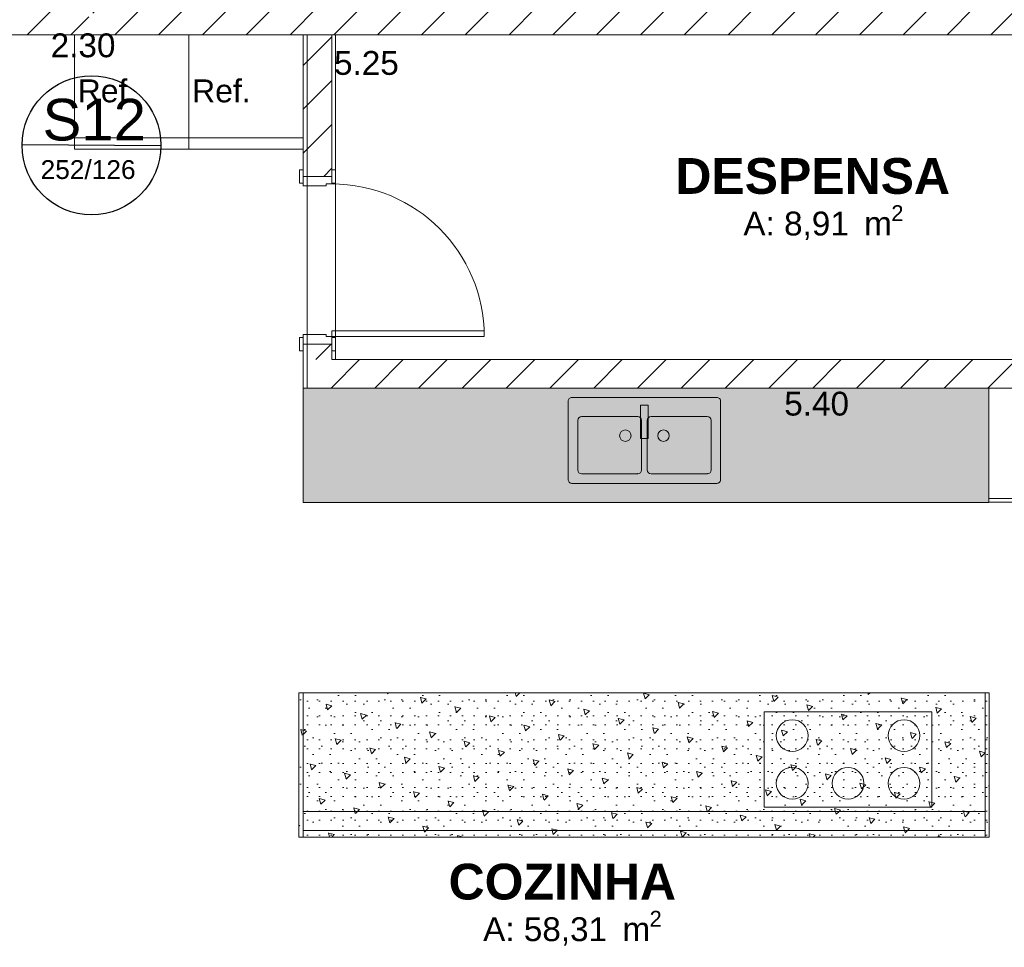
# Model space of a CAD drawing. Header units: millimetres. Extents: x 2826 to 3034, y 1533 to 1590.
# Tile 213 of 248: x 3020.33 to 3025.49, y 1552.75 to 1557.61. Entities that reach past the tile are written whole.
import ezdxf
from ezdxf.enums import TextEntityAlignment as Align

# ---------------------------------------------------------------- set-up
doc = ezdxf.new("R2010")
doc.units = ezdxf.units.MM
doc.set_wipeout_variables(frame=1)
doc.linetypes.add('CONTINU', pattern=[0])
doc.layers.add('_Caneta_No__220', color=7, linetype='Continuous', lineweight=15, true_color=0x8a8a8a)
doc.layers.add('ARQ - Parede', color=7, linetype='Continuous')
doc.layers.add('ARQ-TXT-1_100', color=10, linetype='Continuous')
doc.styles.add('ESTILO_GERADO_1', font='arialbd.ttf')
doc.styles.add('ESTILO_GERADO_2', font='arial.ttf')
doc.styles.add('style1', font='arial.ttf')
pattern_1 = [(45, (0.0233, 0.6193), (-0.2296397, 0.2296397), [0.03125, -0.15625]), (45, (-0.02524, 0.80042), (-0.2296397, 0.2296397), [0.03125, -0.15625]), (105, (0.0233, 0.6193), (0.3136936, 0.084054), [0.03125, -0.15625]), (105, (0.15587, 0.7519), (0.3136936, 0.084054), [0.03125, -0.15625]), (165, (0.04538, 0.6414), (0.084054, 0.3136936), [0.03125, -0.15625]), (165, (0.17796, 0.774), (0.084054, 0.3136936), [0.03125, -0.15625]), (45, (0.00119, 0.64141), (-0.04419417, 0.04419417), [0, -0.0625, 0, -0.09375]), (90, (0.023284, 0.663506), (-0.0625, 0), [0, -0.046875, 0, -0.078125])]
pattern_2 = [(45, (0.02328, 0.61931), (-0.11490485, 0.11490485), [])]

# ---------------------------------------------------------------- blocks, each defined once
blk = doc.blocks.new('A$Cdd268059')
at = {"layer": '_Caneta_No__220'}
h = blk.add_hatch(dxfattribs=at)
h.set_pattern_fill('TIJOLO_COMUM_0005', color=256, style=0, pattern_type=2)
h.set_pattern_definition(pattern_2)
h.paths.add_polyline_path([(34.336, 10.9898), (33.1605, 10.9898), (33.1605, 10.8398), (34.336, 10.8398)])
h = blk.add_hatch(dxfattribs=at)
h.set_pattern_fill('TIJOLO_COMUM_0005', color=256, style=0, pattern_type=2)
h.set_pattern_definition(pattern_2)
h.paths.add_polyline_path([(40.8573, 10.9898), (34.356, 10.9898), (34.356, 10.8398), (40.8573, 10.8398)])
h = blk.add_hatch(dxfattribs=at)
h.set_pattern_fill('TIJOLO_COMUM_0005', color=256, style=0, pattern_type=2)
h.set_pattern_definition(pattern_2)
h.paths.add_polyline_path([(35.46, 10.0973), (35.61, 10.0973), (35.61, 10.8398), (35.46, 10.8398)])
h = blk.add_hatch(dxfattribs=at)
h.set_pattern_fill('TIJOLO_COMUM_0005', color=256, style=0, pattern_type=2)
h.set_pattern_definition(pattern_2)
h.paths.add_polyline_path([(35.46, 9.136), (35.61, 9.136), (35.61, 9.2173), (35.46, 9.2173)])
h = blk.add_hatch(dxfattribs=at)
h.set_pattern_fill('TIJOLO_COMUM_0005', color=256, style=0, pattern_type=2)
h.set_pattern_definition(pattern_2)
h.paths.add_polyline_path([(35.61, 9.136), (35.46, 8.986), (35.61, 8.986)])
h = blk.add_hatch(dxfattribs=at)
h.set_pattern_fill('TIJOLO_COMUM_0005', color=256, style=0, pattern_type=2)
h.set_pattern_definition(pattern_2)
h.paths.add_polyline_path([(35.61, 8.986), (40.8573, 8.986), (40.8573, 9.136), (35.61, 9.136)])
for points in [[(35.46, 8.986), (35.46, 8.386), (36.46, 8.386), (36.46, 8.986)], [(36.46, 8.986), (36.46, 8.386), (37.96, 8.386), (37.96, 8.986)]]:
    blk.add_hatch(color=256, dxfattribs=at).paths.add_polyline_path(points)
for p, q in [((35.48, 10.8398), (33.1605, 10.8398)), ((35.48, 8.986), (35.48, 10.8398)), ((40.8573, 10.8398), (35.63, 10.8398)), ((35.63, 10.8398), (35.63, 9.136)), ((34.86, 10.2998), (34.26, 10.2998)), ((35.46, 10.2998), (34.86, 10.2998)), ((35.46, 10.1323), (35.441, 10.1323)), ((35.441, 10.1323), (35.441, 10.0623)), ((35.46, 10.0973), (35.46, 10.1323)), ((35.46, 10.0623), (35.46, 10.1323)), ((35.46, 10.0973), (35.46, 10.1323)), ((35.46, 10.0973), (35.46, 10.1323)), ((35.61, 10.0973), (35.61, 10.1323)), ((35.629, 10.1323), (35.61, 10.1323)), ((35.61, 10.1323), (35.61, 10.0623)), ((35.61, 10.0973), (35.61, 10.1323)), ((35.61, 10.0973), (35.61, 10.1323)), ((35.629, 10.0623), (35.629, 10.1323)), ((35.46, 10.0973), (35.61, 10.0973)), ((35.61, 10.0973), (35.46, 10.0973)), ((35.46, 10.0973), (35.46, 10.0473)), ((35.46, 10.0973), (35.61, 10.0973)), ((35.46, 10.0973), (35.61, 10.0973)), ((35.61, 10.0573), (35.61, 10.0973)), ((35.441, 10.0623), (35.46, 10.0623)), ((35.46, 10.0473), (35.58, 10.0473)), ((35.58, 10.0473), (35.58, 10.0573)), ((35.58, 10.0573), (35.61, 10.0573)), ((35.61, 10.0623), (35.629, 10.0623)), ((35.441, 9.2523), (35.441, 9.1823)), ((35.46, 9.2523), (35.441, 9.2523)), ((35.58, 9.2673), (35.46, 9.2673)), ((35.46, 9.2673), (35.46, 9.2173)), ((35.46, 9.1823), (35.46, 9.2523)), ((35.58, 9.2573), (35.58, 9.2673)), ((35.61, 9.2573), (35.58, 9.2573)), ((35.61, 9.2573), (35.61, 9.2873)), ((35.61, 9.2873), (36.41, 9.2873)), ((35.61, 9.2173), (35.61, 9.2573)), ((36.41, 9.2573), (35.61, 9.2573)), ((35.61, 9.2523), (35.61, 9.1823)), ((35.629, 9.2523), (35.61, 9.2523)), ((35.629, 9.1823), (35.629, 9.2523)), ((36.41, 9.2873), (36.41, 9.2573)), ((35.46, 9.2173), (35.46, 9.1823)), ((35.46, 9.2173), (35.61, 9.2173)), ((35.46, 9.2173), (35.61, 9.2173)), ((35.46, 9.2173), (35.61, 9.2173)), ((35.46, 9.2173), (35.61, 9.2173)), ((35.46, 9.2173), (35.46, 9.1823)), ((35.46, 9.2173), (35.46, 9.1823)), ((35.61, 9.2173), (35.61, 9.1823)), ((35.61, 9.2173), (35.61, 9.1823)), ((35.61, 9.2173), (35.61, 9.1823)), ((35.441, 9.1823), (35.46, 9.1823)), ((35.61, 9.1823), (35.629, 9.1823)), ((35.63, 9.136), (40.8573, 9.136)), ((35.46, 8.986), (36.46, 8.986)), ((35.46, 8.386), (35.46, 8.986)), ((40.8573, 8.986), (35.48, 8.986)), ((36.46, 8.986), (37.96, 8.986)), ((36.9202, 8.8371), (37.2152, 8.8371)), ((37.2852, 8.8371), (37.5802, 8.8371)), ((36.9002, 8.5571), (36.9002, 8.8171)), ((37.2352, 8.8171), (37.2352, 8.5571)), ((37.2652, 8.5571), (37.2652, 8.8171)), ((37.6002, 8.8171), (37.6002, 8.5571)), ((37.2152, 8.5371), (36.9202, 8.5371)), ((37.5802, 8.5371), (37.2852, 8.5371)), ((35.46, 8.386), (36.46, 8.386)), ((36.46, 8.386), (37.96, 8.386))]:
    blk.add_line(p, q, dxfattribs=at)
for points in [[(33.1605, 10.8398), (35.46, 10.8398)], [(35.46, 10.8398), (35.46, 10.0973)], [(35.61, 10.8398), (35.46, 10.8398)], [(35.61, 10.8398), (40.8573, 10.8398)], [(35.61, 10.0973), (35.61, 10.8398)], [(35.46, 9.2173), (35.46, 8.986)], [(35.61, 9.136), (35.61, 9.2173)], [(40.8573, 9.136), (35.61, 9.136)], [(35.46, 8.986), (35.61, 8.986)], [(35.61, 8.986), (40.8573, 8.986)]]:
    blk.add_lwpolyline(points, dxfattribs=at)
for points in [[(34.86, 10.2398), (34.26, 10.2398), (34.26, 10.8398), (34.86, 10.8398)], [(35.46, 10.2398), (34.86, 10.2398), (34.86, 10.8398), (35.46, 10.8398)], [(37.2702, 8.7221), (37.2302, 8.7221), (37.2302, 8.8971), (37.2702, 8.8971)]]:
    blk.add_lwpolyline(points, close=True, dxfattribs=at)
blk.add_lwpolyline([(37.6302, 8.4871), (36.8702, 8.4871, -0.414214), (36.8502, 8.5071), (36.8502, 8.9171, -0.414214), (36.8702, 8.9371), (37.6302, 8.9371, -0.414214), (37.6502, 8.9171), (37.6502, 8.5071, -0.414214)], format="xyb", close=True, dxfattribs=at)
for centre, radius in [((37.1502, 8.7371), 0.03), ((37.3502, 8.7371), 0.03), ((38.0255, 7.1638), 0.0833), ((38.6121, 7.1638), 0.0833), ((38.0255, 6.9138), 0.0833), ((38.3188, 6.9138), 0.0833), ((38.6121, 6.9138), 0.0833)]:
    blk.add_circle(centre, radius, dxfattribs=at)
for centre, radius, start, end in [((35.61, 9.2573), 0.8, 0, 90), ((36.9202, 8.8171), 0.02, 90, 180), ((37.2152, 8.8171), 0.02, 0, 90), ((37.2852, 8.8171), 0.02, 90, 180), ((37.5802, 8.8171), 0.02, 0, 90), ((36.9202, 8.5571), 0.02, 180, 270), ((37.2152, 8.5571), 0.02, 270, 0), ((37.2852, 8.5571), 0.02, 180, 270), ((37.5802, 8.5571), 0.02, 270, 0)]:
    blk.add_arc(centre, radius, start, end, dxfattribs=at)
for p in [(37.2152, 8.5371), (37.5802, 8.5371)]:
    blk.add_point(p, dxfattribs=at)
for s, height, style, p in [('DESPENSA', 0.1875, 'ESTILO_GERADO_1', (37.4125, 10.0056)), ('2', 0.0825, 'ESTILO_GERADO_2', (38.5453, 9.8635)), ('A: 8,91', 0.125, 'ESTILO_GERADO_2', (37.7693, 9.7873)), (' m', 0.125, 'ESTILO_GERADO_2', (38.3547, 9.7873)), ('COZINHA', 0.1875, 'ESTILO_GERADO_1', (36.2229, 6.3041)), ('A: 58,31', 0.125, 'ESTILO_GERADO_2', (36.404, 6.0858)), ('2', 0.0825, 'ESTILO_GERADO_2', (37.2772, 6.1621)), (' m', 0.125, 'ESTILO_GERADO_2', (37.0866, 6.0858))]:
    blk.add_text(s, height=height, dxfattribs=dict(at, style=style)).set_placement(p)
at = {"layer": '_Caneta_No__220', "char_height": 0.125, "attachment_point": 5, "style": 'ESTILO_GERADO_2'}
for s, insert in [('\\A1;2.30', (34.3053, 10.7837)), ('\\A1;5.25', (35.7918, 10.6914)), ('\\A1;5.40', (38.1537, 8.9042))]:
    blk.add_mtext(s, dxfattribs=dict(at, insert=insert))
at = {"layer": '_Caneta_No__220', "style": 'ESTILO_GERADO_2'}
for p in [(34.4309, 10.5457), (35.0309, 10.5457)]:
    blk.add_attdef('txt', text='', height=0.12, dxfattribs=at).set_placement(p, align=Align.MIDDLE_CENTER)
blk.add_attdef('txt', text='', height=0.12, rotation=90, dxfattribs=at).set_placement((1.2958, 6.4033), align=Align.MIDDLE_CENTER)
blk.add_wipeout([(39.0373, 6.7658), (35.46, 6.7658), (35.46, 6.6658), (39.0373, 6.6658)]).dxf.layer = '_Caneta_No__220'
at = {"layer": '_Caneta_No__220'}
h = blk.add_hatch(dxfattribs=at)
h.set_pattern_fill('_GRANITO_0005', color=256, style=0, pattern_type=2)
h.set_pattern_definition(pattern_1)
h.paths.add_polyline_path([(35.4378, 6.631), (35.46, 6.631), (35.46, 7.3888), (35.4378, 7.3888)])
h = blk.add_hatch(dxfattribs=at)
h.set_pattern_fill('_GRANITO_0005', color=256, style=0, pattern_type=2)
h.set_pattern_definition(pattern_1)
h.paths.add_polyline_path([(35.4378, 6.631), (39.0595, 6.631), (39.0595, 7.3888), (35.4378, 7.3888)])
h = blk.add_hatch(dxfattribs=at)
h.set_pattern_fill('_GRANITO_0005', color=256, style=0, pattern_type=2)
h.set_pattern_definition(pattern_1)
h.paths.add_polyline_path([(39.0373, 6.631), (39.0595, 6.631), (39.0595, 7.3888), (39.0373, 7.3888)])
for points in [[(35.4378, 6.631), (35.46, 6.631), (35.46, 7.3888), (35.4378, 7.3888)], [(35.4378, 6.631), (39.0595, 6.631), (39.0595, 7.3888), (35.4378, 7.3888)], [(39.0373, 6.631), (39.0595, 6.631), (39.0595, 7.3888), (39.0373, 7.3888)], [(38.7588, 7.2888), (37.8788, 7.2888), (37.8788, 6.7888), (38.7588, 6.7888)]]:
    blk.add_lwpolyline(points, close=True, dxfattribs=at)
for points in [[(39.0373, 6.7658), (35.46, 6.7658)], [(35.46, 6.7658), (35.46, 6.6658)], [(39.0373, 6.6658), (39.0373, 6.7658)], [(35.46, 6.6658), (39.0373, 6.6658)]]:
    blk.add_lwpolyline(points, dxfattribs=at)
blk.add_wipeout([(39.6573, 8.3888), (39.0573, 8.3888), (39.0573, 8.986), (39.6573, 8.986)]).dxf.layer = '_Caneta_No__220'
blk.add_hatch(color=256, dxfattribs=at).paths.add_polyline_path([(37.96, 8.986), (37.96, 8.386), (39.0573, 8.386), (39.0573, 8.986)])
for p, q in [((37.96, 8.986), (39.0573, 8.986)), ((39.0573, 8.386), (39.0573, 8.986)), ((37.96, 8.386), (39.0573, 8.386)), ((39.6573, 8.4068), (39.0573, 8.4068))]:
    blk.add_line(p, q, dxfattribs=at)
blk.add_lwpolyline([(39.6573, 8.3888), (39.0573, 8.3888), (39.0573, 8.986), (39.6573, 8.986)], close=True, dxfattribs=at)

msp = doc.modelspace()

# ---------------------------------------------------------------- hatches: boundary and pattern name
at = {"layer": 'ARQ - Parede', "linetype": 'Continuous', "lineweight": 15, "true_color": 0x5d5d5d}
h = msp.add_hatch(dxfattribs=at)
h.set_pattern_fill('TIJOLO_COMUM_0005', color=251, style=0, pattern_type=2)
h.set_pattern_definition([(45, (2989.49947, 1546.24985), (-0.11490485, 0.11490485), [])])
h.paths.add_polyline_path([(3025.0862, 1554.7665), (3024.9362, 1554.7665), (3024.9362, 1554.6165)])

# ---------------------------------------------------------------- linework, layer by layer
at = {"layer": 'ARQ-TXT-1_100', "linetype": 'CONTINU'}
msp.add_line((3021.0671, 1556.9504, 400.8085), (3020.3382, 1556.9565, 400.8085), dxfattribs=at)
msp.add_circle((3020.7027, 1556.9535, 400.8085), 0.3645, dxfattribs=at)

# ---------------------------------------------------------------- texts
at = {"style": 'style1'}
for s, height, p in [('S12', 0.21837, (3020.4459, 1556.9791, 400.8085)), ('252/126', 0.09866, (3020.4358, 1556.777, 400.8085))]:
    msp.add_text(s, height=height, dxfattribs=at).set_placement(p)

# ---------------------------------------------------------------- next in the draw order: block references
ref = msp.add_blockref('A$Cdd268059', (2986.3533, 1546.6934))
ref.add_attrib('txt', 'Ref.', dxfattribs={"layer": '_Caneta_No__220', "height": 0.12, "style": 'ESTILO_GERADO_2'}).set_placement((3021.3842, 1557.2391), align=Align.MIDDLE_CENTER)
ref.add_attrib('txt', 'Ref.', dxfattribs={"layer": '_Caneta_No__220', "height": 0.12, "style": 'ESTILO_GERADO_2'}).set_placement((3020.7842, 1557.2391), align=Align.MIDDLE_CENTER)

doc.saveas('drawing.dxf')
